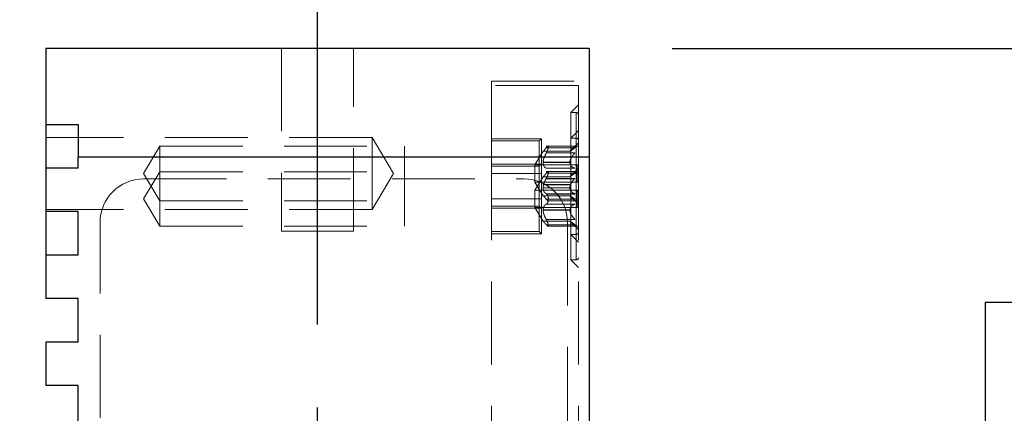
# Model space of a CAD drawing. Header units: millimetres. Extents: x 0 to 838, y 0 to 648.
# Tile 14 of 20: x 450 to 496, y 440 to 458. Entities that reach past the tile are written whole.
import ezdxf

# ---------------------------------------------------------------- set-up
doc = ezdxf.new("R2010")
doc.units = ezdxf.units.MM
doc.header["$LTSCALE"] = 3
doc.linetypes.add('CENTERX2', pattern=[20.32, 12.7, -2.54, 2.54, -2.54])
doc.linetypes.add('HIDDEN', pattern=[1.905, 1.27, -0.635])
doc.layers.add('CENTER', color=40, linetype='CENTERX2')
doc.layers.add('DIMENSIONS', color=140, linetype='Continuous', lineweight=25)
doc.styles.add('SLDTEXTSTYLE0', font='TXT', dxfattribs={"width": 0.7})
doc.dimstyles.new('SLDDIMSTYLE2', dxfattribs={"dimtxt": 6.474023, "dimasz": 9.906, "dimexe": 0, "dimexo": 0.0625, "dimgap": 1.618506, "dimtad": 0, "dimtih": 1, "dimtoh": 1, "dimdec": 1, "dimrnd": 1e-09, "dimzin": 12, "dimdsep": 46, "dimtxsty": 'SLDTEXTSTYLE0', "dimsah": 1, "dimcen": 0.09, "dimadec": 0, "dimazin": 3, "dimtfac": 1, "dimtdec": 1, "dimtmove": 0, "dimatfit": 0, "dimfxl": 0, "dimfrac": 2, "dimtolj": 1, "dimtzin": 12, "dimarcsym": 0})
doc.dimstyles.new('SLDDIMSTYLE5', dxfattribs={"dimtxt": 6.474023, "dimasz": 9.906, "dimexe": 0, "dimexo": 0.0625, "dimgap": 1.618506, "dimtad": 0, "dimtih": 1, "dimtoh": 1, "dimdec": 1, "dimrnd": 1e-09, "dimzin": 4, "dimdsep": 46, "dimtxsty": 'SLDTEXTSTYLE0', "dimsah": 1, "dimcen": 0.09, "dimadec": 0, "dimazin": 1, "dimtfac": 1, "dimtdec": 1, "dimtmove": 0, "dimatfit": 0, "dimfxl": 0, "dimfrac": 2, "dimtolj": 1, "dimtzin": 12, "dimarcsym": 0})

# ---------------------------------------------------------------- blocks, each defined once
blk = doc.blocks.new('_D_8')
at = {"layer": 'DIMENSIONS'}
for p, q in [((451.575, 460.416), (451.575, 478.803)), ((464.075, 443.911), (464.075, 478.803)), ((400.929, 469.278), (398.755, 469.278)), ((398.755, 469.278), (398.755, 458.989)), ((420.167, 469.278), (422.341, 469.278)), ((422.341, 469.278), (422.341, 458.989)), ((451.575, 469.278), (428.94, 469.278)), ((464.075, 469.278), (483.125, 469.278)), ((398.755, 458.989), (400.929, 458.989)), ((422.341, 458.989), (420.167, 458.989))]:
    blk.add_line(p, q, dxfattribs=at)
for points in [[(451.575, 469.278), (441.669, 470.802), (441.669, 467.754)], [(464.075, 469.278), (473.981, 467.754), (473.981, 470.802)]]:
    blk.add_solid(points, dxfattribs=at)
at = {"layer": 'DIMENSIONS', "char_height": 6.35, "attachment_point": 1, "style": 'SLDTEXTSTYLE0'}
for s, insert in [('12.5', (400.929, 478.913)), ('0.49', (400.929, 467.175))]:
    blk.add_mtext(s, dxfattribs=dict(at, insert=insert))
blk = doc.blocks.new('_D_9')
at = {"layer": 'DIMENSIONS'}
for p, q in [((451.575, 460.416), (451.575, 504.271)), ((476.575, 460.416), (476.575, 504.271)), ((451.575, 494.746), (432.525, 494.746)), ((454.531, 494.746), (452.357, 494.746)), ((452.357, 494.746), (452.357, 484.457)), ((473.769, 494.746), (475.943, 494.746)), ((475.943, 494.746), (475.943, 484.457)), ((476.575, 494.746), (495.625, 494.746)), ((452.357, 484.457), (454.531, 484.457)), ((475.943, 484.457), (473.769, 484.457))]:
    blk.add_line(p, q, dxfattribs=at)
for points in [[(451.575, 494.746), (441.669, 496.27), (441.669, 493.222)], [(476.575, 494.746), (486.481, 493.222), (486.481, 496.27)]]:
    blk.add_solid(points, dxfattribs=at)
at = {"layer": 'DIMENSIONS', "char_height": 6.35, "attachment_point": 1, "style": 'SLDTEXTSTYLE0'}
for s, insert in [('25.0', (454.531, 504.381)), ('0.98', (454.531, 492.643))]:
    blk.add_mtext(s, dxfattribs=dict(at, insert=insert))
blk = doc.blocks.new('_D_10')
at = {"layer": 'DIMENSIONS'}
for p, q in [((506.575, 456.606), (506.575, 475.656)), ((480.385, 456.606), (516.1, 456.606)), ((496.956, 444.922), (494.782, 444.922)), ((494.782, 444.922), (494.782, 434.633)), ((516.194, 444.922), (518.368, 444.922)), ((518.368, 444.922), (518.368, 434.633)), ((494.782, 434.633), (496.956, 434.633)), ((518.368, 434.633), (516.194, 434.633)), ((476.38, 431.606), (516.1, 431.606)), ((506.575, 431.606), (506.575, 412.556))]:
    blk.add_line(p, q, dxfattribs=at)
for points in [[(506.575, 456.606), (508.099, 466.512), (505.051, 466.512)], [(506.575, 431.606), (505.051, 421.7), (508.099, 421.7)]]:
    blk.add_solid(points, dxfattribs=at)
at = {"layer": 'DIMENSIONS', "char_height": 6.35, "attachment_point": 1, "style": 'SLDTEXTSTYLE0'}
for s, insert in [('25.0', (496.956, 454.557)), ('0.98', (496.956, 442.818))]:
    blk.add_mtext(s, dxfattribs=dict(at, insert=insert))
blk = doc.blocks.new('SW_CENTERMARKSYMBOL_12')
at = {"layer": 'CENTER', "color": 0}
for p, q in [((0, 5.08), (0, 8.495)), ((0, 0), (0, 2.54)), ((-5.08, 0), (-8.495, 0)), ((0, 0), (-2.54, 0)), ((0, 0), (0, -2.54)), ((0, 0), (2.54, 0)), ((5.08, 0), (8.495, 0)), ((0, -5.08), (0, -8.495))]:
    blk.add_line(p, q, dxfattribs=at)

msp = doc.modelspace()

# ---------------------------------------------------------------- linework, layer by layer
for p, q in [((476.575, 456.606), (451.575, 456.606)), ((451.575, 456.606), (451.575, 453.106)), ((476.575, 456.606), (476.575, 451.606)), ((451.575, 453.106), (453.075, 453.106)), ((451.575, 453.106), (451.575, 451.106)), ((453.075, 453.106), (453.075, 451.606)), ((453.075, 451.106), (453.075, 451.606)), ((476.575, 451.606), (453.075, 451.606)), ((476.575, 451.606), (476.575, 236.606)), ((451.575, 451.106), (451.575, 449.106)), ((453.075, 451.106), (451.575, 451.106)), ((453.075, 449.106), (451.575, 449.106)), ((451.575, 449.106), (451.575, 447.106)), ((453.075, 447.106), (453.075, 449.106)), ((451.575, 447.106), (451.575, 445.106)), ((453.075, 447.106), (451.575, 447.106)), ((453.075, 445.106), (451.575, 445.106)), ((453.075, 443.106), (453.075, 445.106)), ((451.575, 443.106), (451.575, 441.106)), ((453.075, 443.106), (451.575, 443.106)), ((453.075, 441.106), (451.575, 441.106)), ((453.075, 439.106), (453.075, 441.106))]:
    msp.add_line(p, q)
at = {"color": 7, "linetype": 'HIDDEN', "lineweight": 18}
for p, q in [((462.425, 456.606), (462.425, 448.209)), ((464.075, 448.209), (464.075, 456.606)), ((464.075, 448.209), (464.075, 456.606)), ((464.075, 448.209), (464.075, 456.606)), ((464.075, 448.209), (464.075, 456.606)), ((465.725, 448.209), (465.725, 456.606)), ((472.075, 455.106), (476.575, 455.106)), ((472.075, 455.106), (472.075, 451.606)), ((476.075, 454.906), (472.075, 454.906)), ((476.075, 454.906), (476.075, 451.606)), ((476.075, 454.006), (475.725, 453.656)), ((475.725, 453.656), (475.725, 452.486)), ((475.975, 453.656), (475.725, 453.656)), ((475.975, 448.056), (475.975, 453.656)), ((475.975, 453.656), (475.975, 448.056)), ((475.975, 448.056), (475.975, 453.656)), ((475.975, 453.656), (475.975, 448.056)), ((475.975, 448.056), (475.975, 453.656)), ((475.975, 453.656), (475.975, 448.056)), ((475.975, 448.056), (475.975, 453.656)), ((475.975, 453.656), (475.975, 448.056)), ((475.975, 448.056), (475.975, 453.656)), ((475.975, 453.656), (475.975, 448.056)), ((466.583, 452.506), (451.575, 452.506)), ((466.583, 449.206), (466.583, 452.506)), ((467.575, 450.856), (466.583, 452.506)), ((474.375, 452.456), (472.075, 452.456)), ((474.275, 452.356), (474.375, 452.456)), ((474.375, 451.286), (474.375, 452.456)), ((476.075, 452.836), (475.725, 452.486)), ((475.725, 452.486), (475.725, 449.686)), ((475.975, 452.486), (475.725, 452.486)), ((475.975, 446.886), (475.975, 452.486)), ((475.975, 452.486), (475.975, 446.886)), ((475.975, 446.886), (475.975, 452.486)), ((475.975, 452.486), (475.975, 446.886)), ((456.075, 450.856), (456.826, 452.106)), ((456.826, 452.106), (468.075, 452.106)), ((456.826, 452.106), (456.826, 450.936)), ((468.075, 452.106), (468.075, 450.936)), ((474.275, 452.356), (472.075, 452.356)), ((474.275, 451.186), (474.275, 452.356)), ((476.079, 452.11), (474.592, 452.11)), ((474.596, 452.039), (475.915, 452.039)), ((474.596, 452.039), (475.915, 452.039)), ((474.596, 452.039), (475.915, 452.039)), ((474.596, 452.039), (475.915, 452.039)), ((474.596, 452.039), (475.915, 452.039)), ((474.596, 452.039), (475.915, 452.039)), ((474.596, 452.039), (475.915, 452.039)), ((474.596, 452.039), (475.915, 452.039)), ((474.596, 452.039), (475.915, 452.039)), ((474.596, 452.039), (475.915, 452.039)), ((476.075, 452.266), (475.685, 451.876)), ((476.575, 451.606), (453.075, 451.606)), ((472.075, 451.606), (472.075, 236.606)), ((472.075, 451.606), (476.575, 451.606)), ((476.075, 451.606), (472.075, 451.606)), ((472.075, 451.606), (476.575, 451.606)), ((476.075, 451.606), (472.075, 451.606)), ((474.075, 451.256), (474.455, 451.876)), ((474.455, 451.876), (474.455, 451.876)), ((474.455, 451.876), (475.685, 451.876)), ((474.455, 451.876), (475.685, 451.876)), ((474.455, 451.876), (474.455, 451.876)), ((474.455, 451.876), (474.455, 451.876)), ((474.455, 451.876), (474.455, 451.876)), ((474.455, 451.876), (474.455, 451.876)), ((474.455, 451.876), (474.455, 451.876)), ((474.455, 451.876), (474.455, 451.876)), ((474.455, 451.876), (474.455, 451.876)), ((474.455, 451.876), (474.455, 451.876)), ((474.455, 451.876), (474.455, 451.876)), ((474.596, 451.798), (475.915, 451.798)), ((474.596, 451.798), (475.915, 451.798)), ((474.596, 451.798), (475.915, 451.798)), ((474.596, 451.798), (475.915, 451.798)), ((474.596, 451.798), (475.915, 451.798)), ((474.596, 451.798), (475.915, 451.798)), ((474.596, 451.798), (475.915, 451.798)), ((474.596, 451.798), (475.915, 451.798)), ((474.596, 451.798), (475.915, 451.798)), ((474.596, 451.798), (475.915, 451.798)), ((475.685, 451.876), (475.685, 451.876)), ((475.685, 451.876), (475.685, 451.876)), ((475.685, 451.876), (475.685, 451.876)), ((475.685, 451.876), (475.685, 451.876)), ((475.685, 451.876), (475.685, 451.876)), ((476.075, 451.606), (476.075, 236.606)), ((474.375, 451.286), (472.075, 451.286)), ((474.275, 451.186), (472.075, 451.186)), ((474.075, 451.256), (474.075, 450.456)), ((474.075, 451.256), (476.025, 451.256)), ((474.275, 451.186), (474.375, 451.286)), ((474.275, 448.186), (474.275, 451.186)), ((474.375, 449.686), (474.375, 451.286)), ((474.455, 451.369), (474.455, 451.362)), ((474.455, 451.369), (475.685, 451.369)), ((474.455, 451.369), (475.685, 451.369)), ((474.455, 451.369), (475.685, 451.369)), ((474.455, 451.369), (475.685, 451.369)), ((474.455, 451.369), (475.685, 451.369)), ((474.455, 451.369), (475.685, 451.369)), ((474.455, 451.369), (475.685, 451.369)), ((474.455, 451.369), (475.685, 451.369)), ((474.455, 451.369), (475.685, 451.369)), ((474.455, 451.369), (475.685, 451.369)), ((474.455, 451.362), (475.685, 451.362)), ((474.455, 451.362), (475.685, 451.362)), ((474.455, 451.362), (475.685, 451.362)), ((474.455, 451.362), (475.685, 451.362)), ((474.455, 451.362), (475.685, 451.362)), ((474.455, 451.362), (475.685, 451.362)), ((474.455, 451.362), (475.685, 451.362)), ((474.455, 451.362), (475.685, 451.362)), ((474.455, 451.362), (475.685, 451.362)), ((474.455, 451.362), (475.685, 451.362)), ((474.596, 451.096), (475.915, 451.096)), ((474.596, 451.096), (475.915, 451.096)), ((474.596, 451.096), (475.915, 451.096)), ((474.596, 451.096), (475.915, 451.096)), ((474.596, 451.096), (475.915, 451.096)), ((474.596, 451.096), (475.915, 451.096)), ((474.596, 451.096), (475.915, 451.096)), ((474.596, 451.096), (475.915, 451.096)), ((474.596, 451.096), (475.915, 451.096)), ((474.596, 451.096), (475.915, 451.096)), ((475.685, 451.369), (475.685, 451.362)), ((476.075, 451.096), (475.685, 450.706)), ((476.025, 450.456), (476.025, 451.256)), ((476.075, 451.206), (476.025, 451.256)), ((456.075, 449.686), (456.826, 450.936)), ((456.075, 450.856), (456.826, 449.606)), ((456.075, 450.606), (473.575, 450.606)), ((456.826, 450.936), (468.075, 450.936)), ((456.826, 450.936), (456.826, 448.436)), ((467.575, 450.856), (466.583, 449.206)), ((468.075, 448.436), (468.075, 450.936)), ((472.075, 450.856), (474.375, 450.856)), ((472.075, 450.856), (474.375, 450.856)), ((472.075, 450.856), (474.375, 450.856)), ((472.075, 450.856), (474.375, 450.856)), ((472.075, 450.856), (474.375, 450.856)), ((472.075, 450.856), (474.375, 450.856)), ((472.075, 450.856), (474.375, 450.856)), ((472.075, 450.856), (474.375, 450.856)), ((472.075, 450.856), (474.375, 450.856)), ((472.075, 450.856), (474.375, 450.856)), ((474.075, 450.086), (474.455, 450.706)), ((474.455, 450.706), (474.455, 450.706)), ((474.455, 450.706), (475.685, 450.706)), ((474.455, 450.706), (474.455, 450.706)), ((474.455, 450.706), (474.455, 450.706)), ((474.455, 450.706), (474.455, 450.706)), ((476.079, 450.94), (474.592, 450.94)), ((474.596, 450.869), (475.915, 450.869)), ((474.596, 450.869), (475.915, 450.869)), ((474.596, 450.869), (475.915, 450.869)), ((474.596, 450.869), (475.915, 450.869)), ((474.596, 450.628), (475.915, 450.628)), ((474.596, 450.628), (475.915, 450.628)), ((474.596, 450.628), (475.915, 450.628)), ((474.596, 450.628), (475.915, 450.628)), ((474.596, 450.615), (475.915, 450.615)), ((474.596, 450.615), (475.915, 450.615)), ((474.596, 450.615), (475.915, 450.615)), ((474.596, 450.615), (475.915, 450.615)), ((474.596, 450.615), (475.915, 450.615)), ((474.596, 450.615), (475.915, 450.615)), ((474.596, 450.615), (475.915, 450.615)), ((474.596, 450.615), (475.915, 450.615)), ((474.596, 450.615), (475.915, 450.615)), ((474.596, 450.615), (475.915, 450.615)), ((475.685, 450.706), (475.685, 450.706)), ((475.685, 450.706), (475.685, 450.706)), ((475.725, 450.856), (476.075, 450.856)), ((475.725, 450.856), (476.075, 450.856)), ((475.725, 450.856), (476.075, 450.856)), ((475.725, 450.856), (476.075, 450.856)), ((475.725, 450.856), (476.075, 450.856)), ((475.725, 450.856), (476.075, 450.856)), ((475.725, 450.856), (476.075, 450.856)), ((475.725, 450.856), (476.075, 450.856)), ((475.725, 450.856), (476.075, 450.856)), ((475.725, 450.856), (476.075, 450.856)), ((474.075, 450.456), (474.455, 449.836)), ((474.075, 450.456), (476.025, 450.456)), ((474.455, 450.349), (474.455, 450.342)), ((474.455, 450.349), (475.685, 450.349)), ((474.455, 450.349), (475.685, 450.349)), ((474.455, 450.349), (475.685, 450.349)), ((474.455, 450.349), (475.685, 450.349)), ((474.455, 450.349), (475.685, 450.349)), ((474.455, 450.349), (475.685, 450.349)), ((474.455, 450.349), (475.685, 450.349)), ((474.455, 450.349), (475.685, 450.349)), ((474.455, 450.349), (475.685, 450.349)), ((474.455, 450.349), (475.685, 450.349)), ((474.455, 450.342), (475.685, 450.342)), ((474.455, 450.342), (475.685, 450.342)), ((474.455, 450.342), (475.685, 450.342)), ((474.455, 450.342), (475.685, 450.342)), ((474.455, 450.342), (475.685, 450.342)), ((474.455, 450.342), (475.685, 450.342)), ((474.455, 450.342), (475.685, 450.342)), ((474.455, 450.342), (475.685, 450.342)), ((474.455, 450.342), (475.685, 450.342)), ((474.455, 450.342), (475.685, 450.342)), ((474.455, 450.199), (474.455, 450.192)), ((474.455, 450.199), (475.685, 450.199)), ((474.455, 450.199), (475.685, 450.199)), ((474.455, 450.199), (475.685, 450.199)), ((474.455, 450.199), (475.685, 450.199)), ((474.455, 450.192), (475.685, 450.192)), ((474.455, 450.192), (475.685, 450.192)), ((474.455, 450.192), (475.685, 450.192)), ((474.455, 450.192), (475.685, 450.192)), ((475.685, 450.349), (475.685, 450.342)), ((475.685, 450.199), (475.685, 450.192)), ((476.075, 450.506), (476.025, 450.456)), ((474.075, 450.086), (474.075, 449.286)), ((474.075, 450.086), (476.025, 450.086)), ((474.455, 449.836), (474.455, 449.836)), ((474.455, 449.836), (475.685, 449.836)), ((474.455, 449.836), (474.455, 449.836)), ((474.596, 449.927), (475.915, 449.927)), ((474.596, 449.927), (475.915, 449.927)), ((474.596, 449.927), (475.915, 449.927)), ((474.596, 449.927), (475.915, 449.927)), ((474.596, 449.913), (475.915, 449.913)), ((474.596, 449.913), (475.915, 449.913)), ((474.596, 449.913), (475.915, 449.913)), ((474.596, 449.913), (475.915, 449.913)), ((474.596, 449.913), (475.915, 449.913)), ((474.596, 449.913), (475.915, 449.913)), ((474.596, 449.913), (475.915, 449.913)), ((474.596, 449.913), (475.915, 449.913)), ((474.596, 449.913), (475.915, 449.913)), ((474.596, 449.913), (475.915, 449.913)), ((475.685, 449.836), (475.685, 449.836)), ((475.685, 449.836), (476.075, 449.446)), ((475.685, 449.836), (475.685, 449.836)), ((476.025, 449.286), (476.025, 450.086)), ((476.075, 450.036), (476.025, 450.086)), ((456.075, 449.686), (456.826, 448.436)), ((456.826, 449.606), (468.075, 449.606)), ((472.075, 449.686), (474.375, 449.686)), ((472.075, 449.686), (474.375, 449.686)), ((472.075, 449.686), (474.375, 449.686)), ((472.075, 449.686), (474.375, 449.686)), ((474.275, 449.356), (472.075, 449.356)), ((472.075, 449.256), (474.375, 449.256)), ((474.075, 449.286), (474.455, 448.666)), ((474.075, 449.286), (476.025, 449.286)), ((474.275, 449.356), (474.375, 449.256)), ((474.375, 448.086), (474.375, 449.686)), ((474.596, 449.673), (475.915, 449.673)), ((474.596, 449.673), (475.915, 449.673)), ((474.596, 449.673), (475.915, 449.673)), ((474.596, 449.673), (475.915, 449.673)), ((474.596, 449.673), (475.915, 449.673)), ((474.596, 449.673), (475.915, 449.673)), ((474.596, 449.673), (475.915, 449.673)), ((474.596, 449.673), (475.915, 449.673)), ((474.596, 449.673), (475.915, 449.673)), ((474.596, 449.673), (475.915, 449.673)), ((474.596, 449.445), (475.915, 449.445)), ((474.596, 449.445), (475.915, 449.445)), ((474.596, 449.445), (475.915, 449.445)), ((474.596, 449.445), (475.915, 449.445)), ((474.677, 449.601), (476.047, 449.601)), ((475.725, 449.686), (476.075, 449.686)), ((475.725, 449.686), (476.075, 449.686)), ((475.725, 449.686), (475.725, 446.886)), ((475.725, 449.686), (476.075, 449.686)), ((475.725, 449.686), (476.075, 449.686)), ((476.075, 449.336), (476.025, 449.286)), ((466.583, 449.206), (451.575, 449.206)), ((474.455, 449.179), (474.455, 449.172)), ((474.455, 449.179), (475.685, 449.179)), ((474.455, 449.179), (475.685, 449.179)), ((474.455, 449.179), (475.685, 449.179)), ((474.455, 449.179), (475.685, 449.179)), ((474.455, 449.172), (475.685, 449.172)), ((474.455, 449.172), (475.685, 449.172)), ((474.455, 449.172), (475.685, 449.172)), ((474.455, 449.172), (475.685, 449.172)), ((475.685, 449.179), (475.685, 449.172)), ((454.075, 239.606), (454.075, 448.606)), ((456.826, 448.436), (468.075, 448.436)), ((474.455, 448.666), (474.455, 448.666)), ((474.455, 448.666), (475.685, 448.666)), ((474.455, 448.666), (474.455, 448.666)), ((474.596, 448.743), (475.915, 448.743)), ((474.596, 448.743), (475.915, 448.743)), ((474.596, 448.743), (475.915, 448.743)), ((474.596, 448.743), (475.915, 448.743)), ((474.596, 448.503), (475.915, 448.503)), ((474.596, 448.503), (475.915, 448.503)), ((474.596, 448.503), (475.915, 448.503)), ((474.596, 448.503), (475.915, 448.503)), ((474.677, 448.431), (476.047, 448.431)), ((475.575, 448.606), (475.575, 239.606)), ((475.685, 448.666), (475.685, 448.666)), ((475.685, 448.666), (476.075, 448.276)), ((475.685, 448.666), (475.685, 448.666)), ((462.425, 448.209), (464.075, 448.209)), ((464.075, 448.209), (465.725, 448.209)), ((474.275, 448.186), (472.075, 448.186)), ((472.075, 448.086), (474.375, 448.086)), ((474.275, 448.186), (474.375, 448.086)), ((475.975, 448.056), (475.725, 448.056)), ((475.725, 448.056), (476.075, 447.706)), ((475.975, 446.886), (475.725, 446.886)), ((475.725, 446.886), (476.075, 446.536))]:
    msp.add_line(p, q, dxfattribs=at)
for centre, radius, start, end in [((475.975, 453.556), 0.1, 0, 90), ((475.975, 452.386), 0.1, 0, 90), ((456.075, 448.606), 2, 90, 180), ((473.575, 448.606), 2, 0, 90), ((475.975, 448.156), 0.1, 270, 0), ((475.975, 446.986), 0.1, 270, 0)]:
    msp.add_arc(centre, radius, start, end, dxfattribs=at)
for points, knots in [([(474.455, 451.876), (474.455, 451.876), (474.457, 451.877), (474.466, 451.887), (474.479, 451.901), (474.502, 451.926), (474.54, 451.969), (474.577, 452.015), (474.596, 452.039)], [0, 0, 0, 0, 0.1240901, 0.2502387, 0.3734166, 0.4995605, 0.7393148, 1, 1, 1, 1]), ([(474.596, 452.039), (474.583, 452.022), (474.558, 451.99), (474.525, 451.951), (474.499, 451.922), (474.479, 451.901), (474.466, 451.887), (474.457, 451.877), (474.455, 451.876), (474.455, 451.876)], [0, 0, 0, 0, 0.1763015, 0.3416185, 0.4994885, 0.6258776, 0.7494522, 0.8757727, 1, 1, 1, 1]), ([(474.596, 452.039), (474.605, 452.05), (474.623, 452.072), (474.647, 452.096), (474.67, 452.111), (474.689, 452.111), (474.696, 452.081), (474.689, 452.026), (474.668, 451.953), (474.636, 451.873), (474.61, 451.823), (474.596, 451.798)], [0, 0, 0, 0, 0.0849128, 0.1672481, 0.2499131, 0.376241, 0.4993087, 0.6226689, 0.7493828, 0.8733518, 1, 1, 1, 1]), ([(474.596, 451.798), (474.605, 451.815), (474.623, 451.848), (474.647, 451.9), (474.67, 451.96), (474.689, 452.025), (474.696, 452.08), (474.69, 452.112), (474.674, 452.109), (474.666, 452.107)], [0, 0, 0, 0, 0.113311, 0.223182, 0.333494, 0.502069, 0.666295, 0.83091, 1, 1, 1, 1]), ([(474.596, 451.798), (474.605, 451.815), (474.623, 451.848), (474.647, 451.9), (474.67, 451.96), (474.689, 452.025), (474.696, 452.08), (474.69, 452.112), (474.674, 452.109), (474.666, 452.107)], [0, 0, 0, 0, 0.113311, 0.223182, 0.333494, 0.502069, 0.666295, 0.83091, 1, 1, 1, 1]), ([(474.596, 451.798), (474.605, 451.815), (474.623, 451.848), (474.647, 451.9), (474.67, 451.96), (474.689, 452.025), (474.696, 452.08), (474.69, 452.112), (474.674, 452.109), (474.666, 452.107)], [0, 0, 0, 0, 0.113311, 0.223182, 0.333494, 0.502069, 0.666295, 0.83091, 1, 1, 1, 1]), ([(474.596, 451.798), (474.605, 451.815), (474.623, 451.848), (474.647, 451.9), (474.67, 451.96), (474.689, 452.025), (474.696, 452.08), (474.69, 452.112), (474.674, 452.109), (474.666, 452.107)], [0, 0, 0, 0, 0.113311, 0.223182, 0.333494, 0.502069, 0.666295, 0.83091, 1, 1, 1, 1]), ([(474.596, 451.798), (474.605, 451.815), (474.623, 451.848), (474.647, 451.9), (474.67, 451.96), (474.689, 452.025), (474.696, 452.08), (474.69, 452.112), (474.674, 452.109), (474.666, 452.107)], [0, 0, 0, 0, 0.113311, 0.223182, 0.333494, 0.502069, 0.666295, 0.83091, 1, 1, 1, 1]), ([(474.596, 452.039), (474.605, 452.05), (474.623, 452.072), (474.647, 452.096), (474.659, 452.104), (474.666, 452.107)], [0, 0, 0, 0, 0.33977, 0.669225, 1, 1, 1, 1]), ([(474.596, 452.039), (474.605, 452.05), (474.623, 452.072), (474.647, 452.096), (474.659, 452.104), (474.666, 452.107)], [0, 0, 0, 0, 0.33977, 0.669225, 1, 1, 1, 1]), ([(474.596, 452.039), (474.605, 452.05), (474.623, 452.072), (474.647, 452.096), (474.659, 452.104), (474.666, 452.107)], [0, 0, 0, 0, 0.3397695, 0.669225, 1, 1, 1, 1]), ([(474.596, 452.039), (474.605, 452.05), (474.623, 452.072), (474.647, 452.096), (474.659, 452.104), (474.666, 452.107)], [0, 0, 0, 0, 0.33977, 0.669225, 1, 1, 1, 1]), ([(475.915, 452.039), (475.894, 452.022), (475.855, 451.992), (475.803, 451.955), (475.757, 451.922), (475.718, 451.897), (475.691, 451.879), (475.687, 451.877), (475.685, 451.876)], [0, 0, 0, 0, 0.187452, 0.353613, 0.499111, 0.681847, 0.847041, 1, 1, 1, 1]), ([(475.685, 451.876), (475.686, 451.876), (475.687, 451.877), (475.697, 451.883), (475.712, 451.893), (475.734, 451.907), (475.77, 451.931), (475.829, 451.973), (475.885, 452.015), (475.915, 452.039)], [0, 0, 0, 0, 0.090692, 0.184893, 0.283929, 0.388943, 0.500895, 0.726774, 1, 1, 1, 1]), ([(475.915, 452.039), (475.937, 452.055), (475.977, 452.085), (476.02, 452.105), (476.041, 452.112), (476.047, 452.11), (476.047, 452.11)], [0, 0, 0, 0, 0.424888, 0.784589, 0.997184, 1, 1, 1, 1]), ([(474.596, 451.798), (474.583, 451.774), (474.558, 451.728), (474.524, 451.656), (474.498, 451.591), (474.479, 451.531), (474.465, 451.475), (474.457, 451.421), (474.455, 451.386), (474.455, 451.369)], [0, 0, 0, 0, 0.176338, 0.341636, 0.499471, 0.625835, 0.749396, 0.875732, 1, 1, 1, 1]), ([(475.915, 451.798), (475.894, 451.774), (475.855, 451.73), (475.803, 451.662), (475.756, 451.592), (475.718, 451.518), (475.69, 451.44), (475.687, 451.392), (475.685, 451.369)], [0, 0, 0, 0, 0.187534, 0.35369, 0.499109, 0.681786, 0.84695, 1, 1, 1, 1]), ([(474.455, 451.362), (474.455, 451.346), (474.457, 451.312), (474.465, 451.267), (474.479, 451.226), (474.502, 451.179), (474.54, 451.13), (474.577, 451.108), (474.596, 451.096)], [0, 0, 0, 0, 0.124148, 0.250309, 0.373464, 0.499592, 0.73929, 1, 1, 1, 1]), ([(475.685, 451.362), (475.685, 451.349), (475.687, 451.322), (475.696, 451.284), (475.712, 451.248), (475.733, 451.214), (475.769, 451.173), (475.829, 451.128), (475.885, 451.108), (475.915, 451.096)], [0, 0, 0, 0, 0.090768, 0.184987, 0.284005, 0.388984, 0.500901, 0.726686, 1, 1, 1, 1]), ([(474.455, 450.706), (474.455, 450.706), (474.457, 450.707), (474.466, 450.717), (474.479, 450.731), (474.502, 450.756), (474.54, 450.799), (474.577, 450.845), (474.596, 450.869)], [0, 0, 0, 0, 0.1240901, 0.2502387, 0.3734166, 0.4995605, 0.7393148, 1, 1, 1, 1]), ([(474.596, 450.869), (474.583, 450.852), (474.558, 450.821), (474.525, 450.782), (474.499, 450.752), (474.479, 450.731), (474.466, 450.717), (474.457, 450.707), (474.455, 450.706), (474.455, 450.706)], [0, 0, 0, 0, 0.176301, 0.341619, 0.499489, 0.625878, 0.749452, 0.875773, 1, 1, 1, 1]), ([(474.596, 450.628), (474.583, 450.604), (474.558, 450.558), (474.524, 450.487), (474.498, 450.421), (474.479, 450.361), (474.465, 450.305), (474.457, 450.251), (474.455, 450.216), (474.455, 450.199)], [0, 0, 0, 0, 0.176338, 0.341636, 0.499471, 0.625835, 0.749396, 0.875732, 1, 1, 1, 1]), ([(474.596, 450.869), (474.605, 450.88), (474.623, 450.902), (474.647, 450.926), (474.67, 450.942), (474.689, 450.941), (474.696, 450.911), (474.689, 450.856), (474.668, 450.783), (474.636, 450.703), (474.61, 450.653), (474.596, 450.628)], [0, 0, 0, 0, 0.084913, 0.167248, 0.249913, 0.376241, 0.499309, 0.622669, 0.749383, 0.873352, 1, 1, 1, 1]), ([(474.596, 450.628), (474.605, 450.645), (474.623, 450.678), (474.647, 450.73), (474.67, 450.79), (474.689, 450.855), (474.696, 450.91), (474.69, 450.942), (474.674, 450.939), (474.666, 450.938)], [0, 0, 0, 0, 0.113311, 0.223182, 0.333494, 0.502069, 0.666295, 0.83091, 1, 1, 1, 1]), ([(474.596, 450.628), (474.605, 450.645), (474.623, 450.678), (474.647, 450.73), (474.67, 450.79), (474.689, 450.855), (474.696, 450.91), (474.69, 450.942), (474.674, 450.939), (474.666, 450.938)], [0, 0, 0, 0, 0.113311, 0.223182, 0.333494, 0.502069, 0.666295, 0.83091, 1, 1, 1, 1]), ([(474.596, 450.869), (474.605, 450.88), (474.623, 450.902), (474.647, 450.926), (474.659, 450.934), (474.666, 450.937)], [0, 0, 0, 0, 0.33977, 0.669225, 1, 1, 1, 1]), ([(475.915, 450.869), (475.894, 450.853), (475.855, 450.822), (475.803, 450.785), (475.757, 450.752), (475.718, 450.727), (475.691, 450.709), (475.687, 450.707), (475.685, 450.706)], [0, 0, 0, 0, 0.187452, 0.353613, 0.499111, 0.681847, 0.847041, 1, 1, 1, 1]), ([(475.685, 450.706), (475.686, 450.706), (475.687, 450.707), (475.697, 450.713), (475.712, 450.723), (475.734, 450.737), (475.77, 450.761), (475.829, 450.803), (475.885, 450.845), (475.915, 450.869)], [0, 0, 0, 0, 0.0906916, 0.1848927, 0.283929, 0.3889431, 0.5008948, 0.7267739, 1, 1, 1, 1]), ([(475.915, 450.628), (475.894, 450.604), (475.855, 450.56), (475.803, 450.492), (475.756, 450.422), (475.718, 450.348), (475.69, 450.27), (475.687, 450.222), (475.685, 450.199)], [0, 0, 0, 0, 0.187534, 0.35369, 0.499109, 0.681786, 0.84695, 1, 1, 1, 1]), ([(475.915, 450.869), (475.937, 450.885), (475.977, 450.915), (476.02, 450.935), (476.041, 450.942), (476.047, 450.94), (476.047, 450.94)], [0, 0, 0, 0, 0.424888, 0.784589, 0.997184, 1, 1, 1, 1]), ([(474.455, 450.192), (474.455, 450.176), (474.457, 450.142), (474.465, 450.097), (474.479, 450.056), (474.502, 450.009), (474.54, 449.96), (474.577, 449.938), (474.596, 449.927)], [0, 0, 0, 0, 0.124148, 0.250309, 0.373464, 0.499592, 0.73929, 1, 1, 1, 1]), ([(475.685, 450.192), (475.685, 450.179), (475.687, 450.152), (475.696, 450.114), (475.712, 450.078), (475.733, 450.044), (475.769, 450.003), (475.829, 449.958), (475.885, 449.938), (475.915, 449.927)], [0, 0, 0, 0, 0.090768, 0.184987, 0.284005, 0.388984, 0.500901, 0.726686, 1, 1, 1, 1]), ([(474.596, 449.673), (474.583, 449.689), (474.558, 449.721), (474.524, 449.76), (474.498, 449.789), (474.479, 449.811), (474.465, 449.825), (474.457, 449.834), (474.455, 449.835), (474.455, 449.836)], [0, 0, 0, 0, 0.176338, 0.341635, 0.49947, 0.625834, 0.749395, 0.875731, 1, 1, 1, 1]), ([(474.455, 449.836), (474.455, 449.835), (474.457, 449.834), (474.465, 449.825), (474.479, 449.811), (474.502, 449.785), (474.54, 449.743), (474.577, 449.697), (474.596, 449.673)], [0, 0, 0, 0, 0.124149, 0.25031, 0.373465, 0.499593, 0.739291, 1, 1, 1, 1]), ([(474.596, 449.927), (474.605, 449.921), (474.623, 449.91), (474.647, 449.881), (474.67, 449.837), (474.689, 449.772), (474.696, 449.686), (474.689, 449.601), (474.668, 449.528), (474.636, 449.471), (474.61, 449.454), (474.596, 449.445)], [0, 0, 0, 0, 0.084913, 0.167249, 0.249914, 0.376242, 0.499309, 0.622669, 0.749382, 0.873351, 1, 1, 1, 1]), ([(475.915, 449.673), (475.894, 449.689), (475.855, 449.719), (475.803, 449.757), (475.756, 449.789), (475.718, 449.815), (475.69, 449.833), (475.687, 449.835), (475.685, 449.836)], [0, 0, 0, 0, 0.187533, 0.35369, 0.499108, 0.681785, 0.846949, 1, 1, 1, 1]), ([(475.685, 449.836), (475.685, 449.835), (475.687, 449.835), (475.696, 449.829), (475.712, 449.819), (475.733, 449.805), (475.769, 449.78), (475.829, 449.739), (475.885, 449.696), (475.915, 449.673)], [0, 0, 0, 0, 0.090768, 0.184987, 0.284005, 0.388984, 0.500901, 0.726686, 1, 1, 1, 1]), ([(474.596, 449.445), (474.583, 449.437), (474.558, 449.423), (474.524, 449.391), (474.498, 449.355), (474.479, 449.316), (474.465, 449.274), (474.457, 449.229), (474.455, 449.196), (474.455, 449.179)], [0, 0, 0, 0, 0.176338, 0.341636, 0.499471, 0.625835, 0.749396, 0.875732, 1, 1, 1, 1]), ([(474.677, 449.601), (474.674, 449.601), (474.668, 449.602), (474.656, 449.609), (474.641, 449.622), (474.621, 449.642), (474.604, 449.662), (474.596, 449.673)], [0, 0, 0, 0, 0.162932, 0.328106, 0.497772, 0.749663, 1, 1, 1, 1]), ([(475.915, 449.445), (475.894, 449.438), (475.855, 449.424), (475.803, 449.394), (475.756, 449.356), (475.718, 449.308), (475.69, 449.247), (475.687, 449.201), (475.685, 449.179)], [0, 0, 0, 0, 0.187534, 0.35369, 0.499109, 0.681786, 0.84695, 1, 1, 1, 1]), ([(474.455, 449.172), (474.455, 449.155), (474.457, 449.121), (474.465, 449.066), (474.479, 449.011), (474.502, 448.939), (474.54, 448.847), (474.577, 448.779), (474.596, 448.743)], [0, 0, 0, 0, 0.124148, 0.250309, 0.373463, 0.499592, 0.73929, 1, 1, 1, 1]), ([(475.685, 449.172), (475.685, 449.159), (475.687, 449.131), (475.696, 449.087), (475.712, 449.041), (475.733, 448.993), (475.769, 448.927), (475.829, 448.841), (475.885, 448.778), (475.915, 448.743)], [0, 0, 0, 0, 0.090768, 0.184987, 0.284005, 0.388984, 0.500901, 0.726686, 1, 1, 1, 1]), ([(474.596, 448.503), (474.583, 448.519), (474.558, 448.551), (474.524, 448.59), (474.498, 448.62), (474.479, 448.641), (474.465, 448.655), (474.457, 448.664), (474.455, 448.665), (474.455, 448.666)], [0, 0, 0, 0, 0.176338, 0.341635, 0.49947, 0.625834, 0.749395, 0.875731, 1, 1, 1, 1]), ([(474.455, 448.666), (474.455, 448.665), (474.457, 448.664), (474.465, 448.655), (474.479, 448.641), (474.502, 448.615), (474.54, 448.573), (474.577, 448.527), (474.596, 448.503)], [0, 0, 0, 0, 0.124149, 0.25031, 0.373465, 0.499593, 0.739291, 1, 1, 1, 1]), ([(474.596, 448.743), (474.602, 448.732), (474.615, 448.709), (474.632, 448.673), (474.658, 448.614), (474.687, 448.529), (474.696, 448.463), (474.69, 448.435), (474.681, 448.432), (474.677, 448.431)], [0, 0, 0, 0, 0.083908, 0.167656, 0.252626, 0.499764, 0.748305, 0.873104, 1, 1, 1, 1]), ([(474.677, 448.431), (474.674, 448.432), (474.668, 448.432), (474.656, 448.439), (474.641, 448.452), (474.621, 448.472), (474.604, 448.492), (474.596, 448.503)], [0, 0, 0, 0, 0.162932, 0.328106, 0.497772, 0.749663, 1, 1, 1, 1]), ([(475.915, 448.503), (475.894, 448.519), (475.855, 448.55), (475.803, 448.587), (475.756, 448.619), (475.718, 448.645), (475.69, 448.663), (475.687, 448.665), (475.685, 448.666)], [0, 0, 0, 0, 0.187533, 0.35369, 0.499108, 0.681785, 0.846949, 1, 1, 1, 1]), ([(475.685, 448.666), (475.685, 448.665), (475.687, 448.665), (475.696, 448.659), (475.712, 448.649), (475.733, 448.635), (475.769, 448.61), (475.829, 448.569), (475.885, 448.526), (475.915, 448.503)], [0, 0, 0, 0, 0.090768, 0.184987, 0.284005, 0.388984, 0.500901, 0.726686, 1, 1, 1, 1]), ([(476.047, 448.431), (476.04, 448.432), (476.025, 448.434), (475.995, 448.447), (475.958, 448.47), (475.93, 448.491), (475.915, 448.503)], [0, 0, 0, 0, 0.212949, 0.449419, 0.711304, 1, 1, 1, 1])]:
    msp.add_open_spline(points, degree=3, knots=knots, dxfattribs=at)

# ---------------------------------------------------------------- block references
at = {"layer": 'CENTER'}
msp.add_blockref('SW_CENTERMARKSYMBOL_12', (464.075, 431.606), dxfattribs=at)

# ---------------------------------------------------------------- dimensions: what is measured, and where the dimension line sits
at = {"layer": 'DIMENSIONS'}
for base, p1, p2, dimstyle, picture, middle in [((476.575, 494.746), (451.575, 456.606), (476.575, 456.606), 'SLDDIMSTYLE5', '_D_9', (464.15, 494.746)), ((451.575, 469.278), (464.075, 440.101), (451.575, 456.606), 'SLDDIMSTYLE2', '_D_8', (410.548, 469.278))]:
    dim = msp.add_linear_dim(base=base, p1=p1, p2=p2, dimstyle=dimstyle, dxfattribs=at)
    dim.commit()
    dim.dimension.update_dxf_attribs({"geometry": picture, "text_midpoint": middle, "dimtype": 160})
dim = msp.add_linear_dim(base=(506.575, 431.606), p1=(476.575, 456.606), p2=(472.57, 431.606), angle=90, dimstyle='SLDDIMSTYLE5', dxfattribs=at)
dim.commit()
dim.dimension.update_dxf_attribs({"geometry": '_D_10', "text_midpoint": (506.575, 444.922), "dimtype": 160})

doc.saveas('drawing.dxf')
